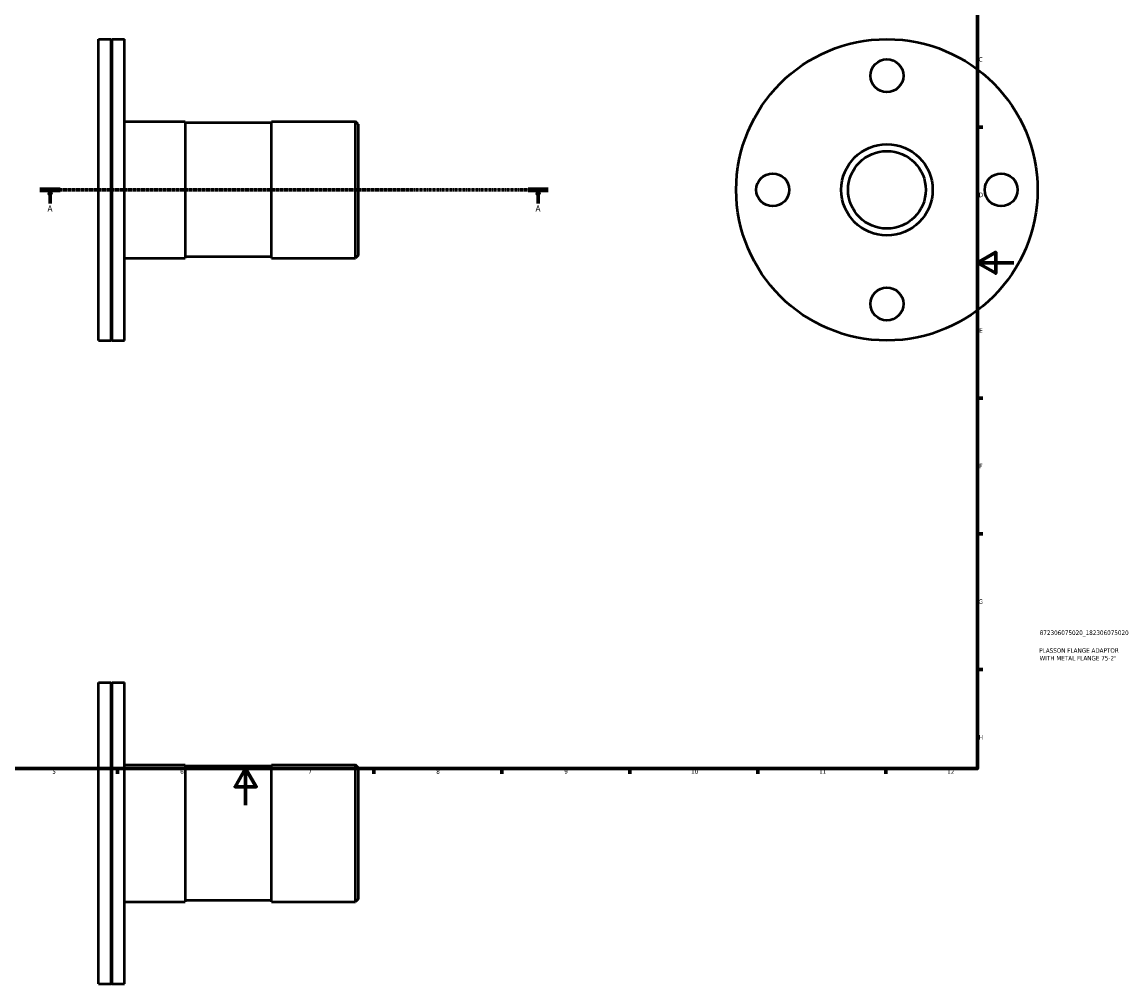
# Model space of a CAD drawing. Header units: millimetres. Extents: x -78 to 902, y -98 to 840.
# Tile 3 of 4: x 298 to 902, y -98 to 429. Entities that reach past the tile are written whole.
import ezdxf

# ---------------------------------------------------------------- set-up
doc = ezdxf.new("R2010")
doc.units = ezdxf.units.MM
doc.linetypes.add('CHAIN', pattern=[0.7087, 0.4724, -0.0591, 0.1181, -0.0591])
for name, color, linetype, lineweight in [('Border (ISO)', 7, 'Continuous', 70), ('Section Line (ISO)', 7, 'CHAIN', 70), ('Title (ISO)', 7, 'Continuous', 50), ('Visible (ISO)', 7, 'Continuous', 50)]:
    doc.layers.add(name, color=color, linetype=linetype, lineweight=lineweight)
doc.styles.add('Label Text (ISO)', font='tahoma.ttf')
doc.styles.add('Note Text (ISO)', font='tahoma.ttf')

# ---------------------------------------------------------------- blocks, each defined once
blk = doc.blocks.new('Borders Default Border')
at = {"layer": 'Border (ISO)'}
for p, q in [((821, 371.25), (823.9, 371.25)), ((821, 222.75), (823.9, 222.75)), ((821, 148.5), (823.9, 148.5)), ((821, 74.25), (823.9, 74.25)), ((350.42, 20), (350.42, 17.1)), ((490.58, 20), (490.58, 17.1)), ((560.67, 20), (560.67, 17.1)), ((630.75, 20), (630.75, 17.1)), ((700.83, 20), (700.83, 17.1)), ((770.92, 20), (770.92, 17.1))]:
    blk.add_line(p, q, dxfattribs=at)
at = {"layer": 'Border (ISO)', "flags": 128}
for points in [[(20, 20), (20, 574), (821, 574), (821, 20), (20, 20)], [(841, 297), (821, 297), (831, 302.77), (831, 291.23), (821, 297)], [(420.5, 0), (420.5, 20), (414.73, 10), (426.27, 10), (420.5, 20)]]:
    blk.add_lwpolyline(points, dxfattribs=at)
at = {"layer": 'Border (ISO)', "color": 232, "true_color": 0xca0064, "char_height": 2.5, "attachment_point": 7, "style": 'Note Text (ISO)'}
for s, insert in [('C', (821.73, 407.08)), ('D', (821.73, 332.88)), ('E', (821.94, 258.63)), ('F', (822, 184.38)), ('G', (821.61, 110.08)), ('H', (821.74, 35.88)), ('5', (314.64, 17.05)), ('6', (384.66, 17.05)), ('7', (454.77, 17.1)), ('8', (524.81, 17.04)), ('9', (594.88, 17.05)), ('10', (664.29, 17.05)), ('11', (734.37, 17.1)), ('12', (804.46, 17.1))]:
    blk.add_mtext(s, dxfattribs=dict(at, insert=insert))
blk = doc.blocks.new('Title Blocks ISO')
at = {"layer": 'Title (ISO)', "color": 232, "true_color": 0xca0064, "style": 'Note Text (ISO)'}
for tag, p in [('PART_NUMBER_001', (34.1, 73.13)), ('DESCRIPTION_001', (33.84, 63.4)), ('DESCRIPTION_002', (34.05, 59.18))]:
    blk.add_attdef(tag, p, '', height=2.5, dxfattribs=at)
blk = doc.blocks.new('2dTransSection0')
at = {"layer": 'Section Line (ISO)', "linetype": 'CHAIN'}
blk.add_line((307.93, 336.93), (586.13, 336.93), dxfattribs=at)
at = {"layer": 'Section Line (ISO)', "linetype": 'Continuous', "lineweight": 140}
for p, q in [((307.93, 336.93), (319.03, 336.93)), ((575.04, 336.93), (586.13, 336.93))]:
    blk.add_line(p, q, dxfattribs=at)
at = {"layer": 'Section Line (ISO)', "linetype": 'Continuous'}
for p, q in [((313.48, 336.93), (312.98, 334.43)), ((312.98, 334.43), (313.98, 334.43)), ((313.48, 334.43), (313.48, 336.93)), ((313.98, 334.43), (313.48, 336.93)), ((313.48, 329.46), (313.48, 334.43)), ((580.58, 336.93), (580.08, 334.43)), ((580.08, 334.43), (581.08, 334.43)), ((580.58, 334.43), (580.58, 336.93)), ((581.08, 334.43), (580.58, 336.93)), ((580.58, 329.46), (580.58, 334.43))]:
    blk.add_line(p, q, dxfattribs=at)
at = {"layer": 'Section Line (ISO)', "linetype": 'Continuous', "flags": 128}
for points in [[(313.98, 334.43), (313.48, 336.93), (312.98, 334.43), (313.98, 334.43)], [(581.08, 334.43), (580.58, 336.93), (580.08, 334.43), (581.08, 334.43)]]:
    blk.add_lwpolyline(points, dxfattribs=at)
at = {"layer": 'Section Line (ISO)'}
for points in [[(313.98, 334.43), (313.48, 336.93), (312.98, 334.43), (313.98, 334.43)], [(581.08, 334.43), (580.58, 336.93), (580.08, 334.43), (581.08, 334.43)]]:
    blk.add_solid(points, dxfattribs=at)
at = {"layer": 'Section Line (ISO)', "char_height": 3.5, "attachment_point": 7, "style": 'Label Text (ISO)'}
for insert in [(311.99, 324.93), (579.1, 324.93)]:
    blk.add_mtext('A', dxfattribs=dict(at, insert=insert))

msp = doc.modelspace()

# ---------------------------------------------------------------- linework, layer by layer
at = {"layer": 'Visible (ISO)'}
for p, q in [((340.031, 254.427), (340.031, 419.427)), ((340.031, 419.427), (346.831, 419.427)), ((346.831, 254.427), (346.831, 419.427)), ((347.131, 419.127), (346.831, 419.427)), ((347.131, 419.127), (347.431, 419.427)), ((347.131, 254.727), (347.131, 419.127)), ((347.431, 254.427), (347.431, 419.427)), ((347.431, 419.427), (354.231, 419.427)), ((354.231, 254.427), (354.231, 419.427)), ((354.231, 374.427), (387.365, 374.427)), ((387.365, 374.427), (387.365, 299.427)), ((434.698, 373.677), (387.365, 373.677)), ((434.698, 299.427), (434.698, 374.427)), ((434.698, 374.427), (480.531, 374.427)), ((480.531, 299.427), (480.531, 374.427)), ((482.031, 372.927), (480.531, 374.427)), ((482.031, 372.927), (482.031, 300.927)), ((354.231, 299.427), (387.365, 299.427)), ((434.698, 300.177), (387.365, 300.177)), ((434.698, 299.427), (480.531, 299.427)), ((482.031, 300.927), (480.531, 299.427)), ((340.031, 254.427), (346.831, 254.427)), ((347.131, 254.727), (346.831, 254.427)), ((347.131, 254.727), (347.431, 254.427)), ((347.431, 254.427), (354.231, 254.427)), ((340.031, -97.971), (340.031, 67.029)), ((340.031, 67.029), (346.831, 67.029)), ((346.831, -97.971), (346.831, 67.029)), ((347.131, 66.729), (346.831, 67.029)), ((347.131, 66.729), (347.431, 67.029)), ((347.131, -97.671), (347.131, 66.729)), ((347.431, -97.971), (347.431, 67.029)), ((347.431, 67.029), (354.231, 67.029)), ((354.231, -97.971), (354.231, 67.029)), ((354.231, 22.029), (387.365, 22.029)), ((387.365, 22.029), (387.365, -52.971)), ((434.698, 21.279), (387.365, 21.279)), ((434.698, -52.971), (434.698, 22.029)), ((434.698, 22.029), (480.531, 22.029)), ((480.531, -52.971), (480.531, 22.029)), ((482.031, 20.529), (480.531, 22.029)), ((482.031, 20.529), (482.031, -51.471)), ((354.231, -52.971), (387.365, -52.971)), ((434.698, -52.221), (387.365, -52.221)), ((434.698, -52.971), (480.531, -52.971)), ((482.031, -51.471), (480.531, -52.971)), ((340.031, -97.971), (346.831, -97.971)), ((347.131, -97.671), (346.831, -97.971)), ((347.131, -97.671), (347.431, -97.971)), ((347.431, -97.971), (354.231, -97.971))]:
    msp.add_line(p, q, dxfattribs=at)
for centre, radius in [((771.464, 336.927), 82.5), ((771.464, 399.427), 9), ((771.464, 336.927), 25), ((771.464, 336.927), 21.25), ((708.964, 336.927), 9), ((833.964, 336.927), 9), ((771.464, 274.427), 9)]:
    msp.add_circle(centre, radius, dxfattribs=at)

# ---------------------------------------------------------------- block references
msp.add_blockref('Borders Default Border', (0, 0))
msp.add_blockref('Title Blocks ISO', (821, 20)).add_auto_attribs({'PART_NUMBER_001': '872306075020_182306075020', 'DESCRIPTION_001': 'PLASSON FLANGE ADAPTOR', 'DESCRIPTION_002': 'WITH METAL FLANGE 75-2"'})
at = {"layer": 'Section Line (ISO)'}
msp.add_blockref('2dTransSection0', (0, 0), dxfattribs=at)

doc.saveas('drawing.dxf')
